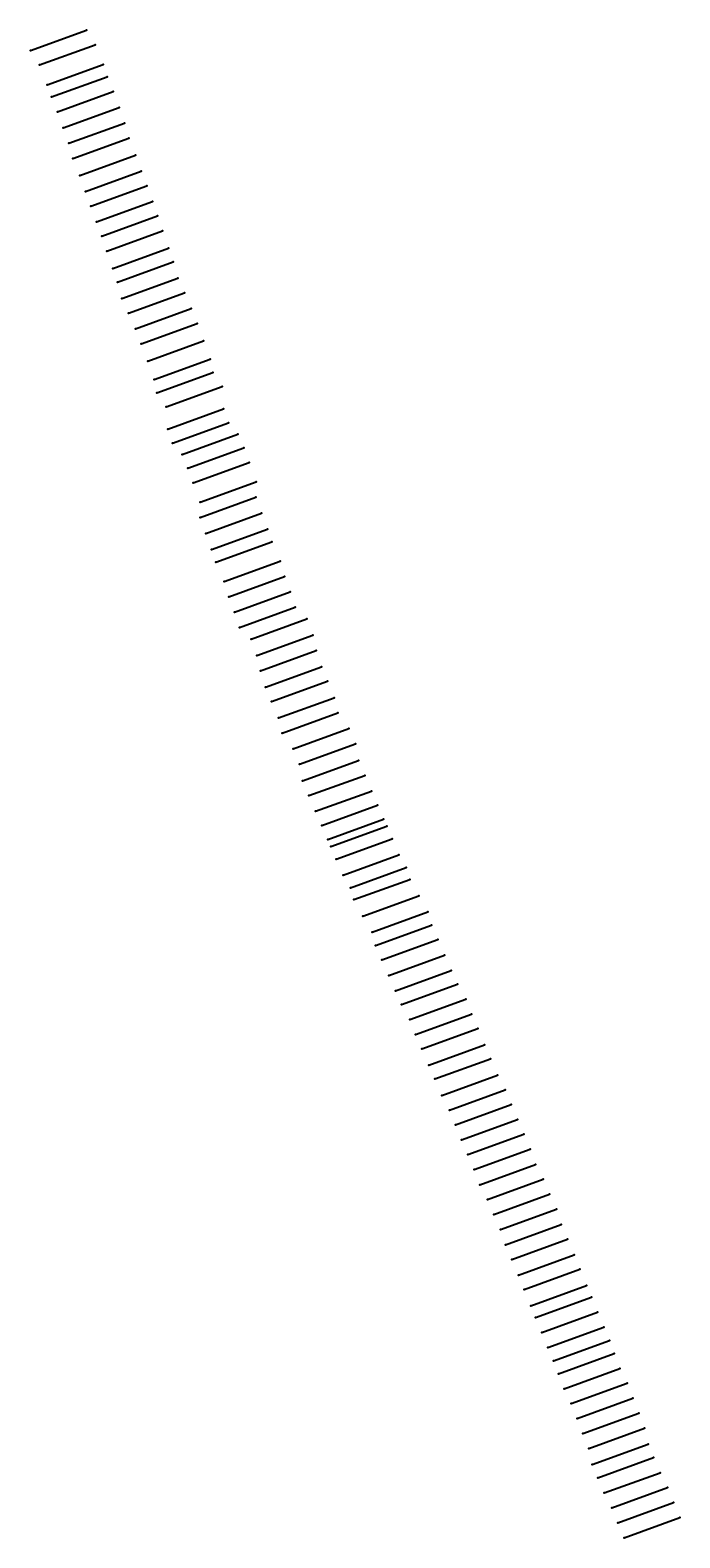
# Model space of a CAD drawing. Extents: x 588202 to 626478, y 1852529 to 1941371.
import ezdxf

# ---------------------------------------------------------------- set-up
doc = ezdxf.new("R2010")
doc.units = 0

msp = doc.modelspace()

# ---------------------------------------------------------------- linework, layer by layer
at = {"layer": 'LAYER001', "color": 1}
for p in [(588231, 1940174), (588744, 1939318), (589209, 1938151), (589454, 1937433), (589808, 1936555), (590149, 1935610), (590478, 1934703), (590717, 1933814), (591120, 1932803), (591461, 1931873), (591781, 1931000), (592114, 1930082), (592415, 1929234), (592715, 1928354), (593068, 1927335), (593339, 1926513), (593606, 1925556), (594000, 1924696), (594406, 1923776), (594747, 1922889), (595133, 1921868), (595512, 1920788), (595671, 1919994), (596218, 1919175), (596311, 1917860), (596596, 1917034), (597155, 1916373), (597498, 1915568), (597812, 1914695), (598224, 1913559), (598217, 1912658), (598544, 1911713), (598889, 1910777), (599147, 1910026), (599635, 1908875), (599903, 1907978), (600235, 1907075), (600526, 1906169), (601217, 1905479), (601558, 1904514), (601772, 1903610), (602070, 1902657), (602427, 1901811), (602828, 1900840), (603044, 1899945), (603697, 1899026), (604074, 1898112), (604252, 1897132), (604627, 1896263), (605022, 1895340), (605386, 1894497), (605738, 1893680), (605925, 1893271), (606236, 1892529), (606641, 1891585), (607067, 1890827), (607280, 1890135), (607802, 1889160), (608342, 1888221), (608557, 1887433), (608923, 1886582), (609329, 1885673), (609721, 1884759), (610080, 1883955), (610576, 1883070), (610905, 1882195), (611278, 1881354), (611681, 1880383), (612040, 1879568), (612452, 1878594), (612900, 1877736), (613259, 1876867), (613623, 1875986), (613993, 1875114), (614361, 1874243), (614693, 1873337), (615139, 1872470), (615517, 1871577), (615920, 1870705), (616198, 1869802), (616574, 1868930), (616963, 1868004), (617305, 1867167), (617696, 1866196), (617978, 1865523), (618347, 1864631), (618701, 1863754), (619041, 1862955), (619322, 1862202), (619660, 1861309), (620076, 1860446), (620424, 1859563), (620770, 1858673), (621108, 1857787), (621318, 1856861), (621640, 1856062), (622027, 1855172), (622468, 1854296), (622824, 1853413), (623189, 1852534)]:
    msp.add_point(p, dxfattribs=at)
at = {"layer": 'LAYER003', "color": 1, "linetype": 'CONTINUOUS'}
for p, q in [((588231, 1940174), (591520, 1941371)), ((588744, 1939318), (592033, 1940515)), ((589209, 1938151), (592498, 1939348)), ((589454, 1937433), (592743, 1938630)), ((589808, 1936555), (593097, 1937752)), ((590149, 1935610), (593438, 1936807)), ((590478, 1934703), (593767, 1935900)), ((590717, 1933814), (594006, 1935012)), ((591120, 1932803), (594408, 1934001)), ((591461, 1931873), (594750, 1933070)), ((591781, 1931000), (595070, 1932197)), ((592114, 1930082), (595403, 1931279)), ((592415, 1929234), (595703, 1930431)), ((592715, 1928354), (596004, 1929551)), ((593068, 1927335), (596357, 1928533)), ((593339, 1926513), (596628, 1927710)), ((593606, 1925556), (596895, 1926753)), ((594000, 1924696), (597289, 1925893)), ((594406, 1923776), (597695, 1924973)), ((594747, 1922889), (598036, 1924086)), ((595133, 1921868), (598422, 1923065)), ((595512, 1920788), (598800, 1921985)), ((595671, 1919994), (598960, 1921191)), ((596218, 1919175), (599507, 1920372)), ((596311, 1917860), (599599, 1919058)), ((596596, 1917034), (599885, 1918231)), ((597155, 1916373), (600444, 1917570)), ((597498, 1915568), (600787, 1916765)), ((597812, 1914695), (601101, 1915892)), ((598224, 1913559), (601513, 1914756)), ((598217, 1912658), (601506, 1913855)), ((598544, 1911713), (601833, 1912910)), ((598889, 1910777), (602178, 1911974)), ((599147, 1910026), (602436, 1911223)), ((599635, 1908875), (602923, 1910072)), ((599903, 1907978), (603192, 1909176)), ((600235, 1907075), (603524, 1908272)), ((600526, 1906169), (603815, 1907366)), ((601217, 1905479), (604506, 1906676)), ((601558, 1904514), (604847, 1905711)), ((601772, 1903610), (605061, 1904807)), ((602070, 1902657), (605358, 1903854)), ((602427, 1901811), (605716, 1903008)), ((602828, 1900840), (606117, 1902037)), ((603044, 1899945), (606332, 1901142)), ((603697, 1899026), (606986, 1900224)), ((604074, 1898112), (607363, 1899309)), ((604252, 1897132), (607541, 1898329)), ((604627, 1896263), (607916, 1897460)), ((605022, 1895340), (608311, 1896537)), ((605386, 1894497), (608674, 1895694)), ((605738, 1893680), (609027, 1894877)), ((605925, 1893271), (609214, 1894469)), ((606236, 1892529), (609525, 1893726)), ((606641, 1891585), (609930, 1892782)), ((607067, 1890827), (610356, 1892024)), ((607280, 1890135), (610569, 1891332)), ((607802, 1889160), (611091, 1890358)), ((608342, 1888221), (611631, 1889418)), ((608557, 1887433), (611846, 1888630)), ((608923, 1886582), (612212, 1887779)), ((609329, 1885673), (612618, 1886870)), ((609721, 1884759), (613010, 1885957)), ((610080, 1883955), (613369, 1885152)), ((610576, 1883070), (613865, 1884268)), ((610905, 1882195), (614194, 1883392)), ((611278, 1881354), (614567, 1882551)), ((611681, 1880383), (614970, 1881580)), ((612040, 1879568), (615329, 1880765)), ((612452, 1878594), (615740, 1879791)), ((612900, 1877736), (616189, 1878933)), ((613259, 1876867), (616548, 1878064)), ((613623, 1875986), (616912, 1877183)), ((613993, 1875114), (617282, 1876311)), ((614361, 1874243), (617650, 1875440)), ((614693, 1873337), (617982, 1874534)), ((615139, 1872470), (618428, 1873667)), ((615517, 1871577), (618806, 1872774)), ((615920, 1870705), (619209, 1871902)), ((616198, 1869802), (619487, 1870999)), ((616574, 1868930), (619863, 1870127)), ((616963, 1868004), (620252, 1869201)), ((617305, 1867167), (620594, 1868364)), ((617696, 1866196), (620985, 1867393)), ((617978, 1865523), (621267, 1866720)), ((618347, 1864631), (621636, 1865828)), ((618701, 1863754), (621990, 1864951)), ((619041, 1862955), (622330, 1864153)), ((619322, 1862202), (622611, 1863399)), ((619660, 1861309), (622949, 1862506)), ((620076, 1860446), (623365, 1861643)), ((620424, 1859563), (623713, 1860760)), ((620770, 1858673), (624059, 1859870)), ((621108, 1857787), (624397, 1858984)), ((621318, 1856861), (624607, 1858058)), ((621640, 1856062), (624929, 1857259)), ((622027, 1855172), (625316, 1856369)), ((622468, 1854296), (625757, 1855493)), ((622824, 1853413), (626113, 1854610)), ((623189, 1852534), (626478, 1853731))]:
    msp.add_line(p, q, dxfattribs=at)
at = {"layer": 'LAYER003', "color": 1}
for p in [(591520, 1941371), (592033, 1940515), (588744, 1939318), (592498, 1939348), (592743, 1938630), (589209, 1938151), (593097, 1937752), (589454, 1937433), (593438, 1936807), (589808, 1936555), (593767, 1935900), (590149, 1935610), (594006, 1935012), (590478, 1934703), (590717, 1933814), (594408, 1934001), (591120, 1932803), (594750, 1933070), (591461, 1931873), (595070, 1932197), (591781, 1931000), (595403, 1931279), (592114, 1930082), (595703, 1930431), (592415, 1929234), (596004, 1929551), (592715, 1928354), (596357, 1928533), (593068, 1927335), (596628, 1927710), (593339, 1926513), (596895, 1926753), (593606, 1925556), (597289, 1925893), (594000, 1924696), (597695, 1924973), (594406, 1923776), (598036, 1924086), (594747, 1922889), (598422, 1923065), (595133, 1921868), (598800, 1921985), (595512, 1920788), (598960, 1921191), (595671, 1919994), (599507, 1920372), (596218, 1919175), (599599, 1919058), (599885, 1918231), (596311, 1917860), (600444, 1917570), (596596, 1917034), (597155, 1916373), (600787, 1916765), (597498, 1915568), (601101, 1915892), (597812, 1914695), (601513, 1914756), (601506, 1913855), (598224, 1913559), (601833, 1912910), (598217, 1912658), (602178, 1911974), (598544, 1911713), (602436, 1911223), (598889, 1910777), (599147, 1910026), (602923, 1910072), (599635, 1908875), (603192, 1909176), (599903, 1907978), (603524, 1908272), (600235, 1907075), (603815, 1907366), (604506, 1906676), (600526, 1906169), (604847, 1905711), (601217, 1905479), (605061, 1904807), (601558, 1904514), (601772, 1903610), (605358, 1903854), (605716, 1903008), (602070, 1902657), (602427, 1901811), (606117, 1902037), (602828, 1900840), (606332, 1901142), (603044, 1899945), (606986, 1900224), (603697, 1899026), (607363, 1899309), (604074, 1898112), (607541, 1898329), (604252, 1897132), (607916, 1897460), (604627, 1896263), (608311, 1896537), (605022, 1895340), (608674, 1895694), (605386, 1894497), (609027, 1894877), (609214, 1894469), (605738, 1893680), (605925, 1893271), (609525, 1893726), (606236, 1892529), (609930, 1892782), (606641, 1891585), (610356, 1892024), (607067, 1890827), (610569, 1891332), (607280, 1890135), (611091, 1890358), (607802, 1889160), (611631, 1889418), (608342, 1888221), (611846, 1888630), (608557, 1887433), (612212, 1887779), (608923, 1886582), (612618, 1886870), (609329, 1885673), (613010, 1885957), (609721, 1884759), (613369, 1885152), (610080, 1883955), (613865, 1884268), (610576, 1883070), (614194, 1883392), (610905, 1882195), (614567, 1882551), (611278, 1881354), (614970, 1881580), (611681, 1880383), (615329, 1880765), (612040, 1879568), (615740, 1879791), (612452, 1878594), (616189, 1878933), (612900, 1877736), (616548, 1878064), (613259, 1876867), (616912, 1877183), (613623, 1875986), (617282, 1876311), (613993, 1875114), (617650, 1875440), (614361, 1874243), (617982, 1874534), (614693, 1873337), (618428, 1873667), (615139, 1872470), (618806, 1872774), (619209, 1871902), (615517, 1871577), (615920, 1870705), (619487, 1870999), (619863, 1870127), (616198, 1869802), (616574, 1868930), (620252, 1869201), (620594, 1868364), (616963, 1868004), (617305, 1867167), (620985, 1867393), (621267, 1866720), (617696, 1866196), (621636, 1865828), (617978, 1865523), (621990, 1864951), (618347, 1864631), (622330, 1864153), (618701, 1863754), (622611, 1863399), (619041, 1862955), (619322, 1862202), (622949, 1862506), (619660, 1861309), (623365, 1861643), (620076, 1860446), (623713, 1860760), (620424, 1859563), (624059, 1859870), (620770, 1858673), (624397, 1858984), (621108, 1857787), (624607, 1858058), (621318, 1856861), (624929, 1857259), (621640, 1856062), (625316, 1856369), (622027, 1855172), (625757, 1855493), (622468, 1854296), (626113, 1854610), (622824, 1853413), (626478, 1853731), (623189, 1852534)]:
    msp.add_point(p, dxfattribs=at)

# ---------------------------------------------------------------- texts
at = {"layer": 'LAYER002', "color": 1}
for s, p in [('R00186', (588201, 1940169)), ('R00272', (588714, 1939313)), ('R00399', (589179, 1938146)), ('R00472', (589424, 1937428)), ('R00500', (589778, 1936550)), ('R00672', (590119, 1935605)), ('R00772', (590448, 1934698)), ('R00872', (590687, 1933809)), ('R00972', (591090, 1932798)), ('R01072', (591431, 1931868)), ('R01172', (591751, 1930995)), ('R01272', (592084, 1930077)), ('R01372', (592385, 1929229)), ('R01472', (592685, 1928349)), ('R01572', (593038, 1927330)), ('R01672', (593309, 1926508)), ('R01772', (593576, 1925551)), ('R01872', (593970, 1924691)), ('R01972', (594376, 1923771)), ('R02099', (594717, 1922884)), ('R02172', (595103, 1921863)), ('R02299', (595481, 1920783)), ('R02372', (595641, 1919989)), ('R02400', (596188, 1919170)), ('R02572', (596281, 1917855)), ('R02672', (596566, 1917029)), ('R02700', (597125, 1916368)), ('R02800', (597468, 1915563)), ('R02900', (597782, 1914690)), ('R03000', (598194, 1913554)), ('R03172', (598187, 1912653)), ('R03299', (598514, 1911708)), ('R03399', (598859, 1910772)), ('R03499', (599117, 1910021)), ('R03572', (599605, 1908870)), ('R03672', (599873, 1907973)), ('R03799', (600205, 1907070)), ('R03872', (600496, 1906164)), ('R03972', (601187, 1905474)), ('R04072', (601528, 1904509)), ('R04199', (601742, 1903605)), ('R04272', (602039, 1902652)), ('R04372', (602397, 1901806)), ('T04477', (602798, 1900835)), ('R04572', (603014, 1899940)), ('R04600', (603667, 1899021)), ('R04700', (604044, 1898107)), ('R04872', (604222, 1897127)), ('R04972', (604597, 1896258)), ('R05072', (604992, 1895335)), ('R05172', (605356, 1894492)), ('R05272', (605708, 1893675)), ('R05300', (605895, 1893266)), ('R05472', (606206, 1892524)), ('R05500', (606611, 1891580)), ('R05672', (607037, 1890822)), ('R05700', (607250, 1890130)), ('R05872', (607772, 1889155)), ('R05900', (608312, 1888215)), ('R06086', (608527, 1887428)), ('R06172', (608893, 1886576)), ('T06277', (609299, 1885668)), ('T06377', (609691, 1884754)), ('R06486', (610050, 1883950)), ('R06572', (610546, 1883065)), ('R06699', (610875, 1882190)), ('R06799', (611248, 1881349)), ('R06872', (611651, 1880378)), ('R06900', (612010, 1879563)), ('R07072', (612422, 1878589)), ('R07172', (612870, 1877731)), ('R07272', (613229, 1876862)), ('R07372', (613593, 1875981)), ('R07472', (613963, 1875109)), ('R07572', (614331, 1874238)), ('R07672', (614663, 1873332)), ('T07777', (615109, 1872464)), ('R07872', (615487, 1871572)), ('R07972', (615890, 1870700)), ('R08086', (616168, 1869797)), ('R08100', (616544, 1868925)), ('R08277', (616933, 1867998)), ('R08300', (617275, 1867162)), ('R08400', (617666, 1866191)), ('R08599', (617948, 1865518)), ('R08686', (618317, 1864626)), ('R08772', (618671, 1863749)), ('R08800', (619011, 1862950)), ('R08900', (619292, 1862196)), ('R09000', (619630, 1861304)), ('R09172', (620046, 1860441)), ('R09272', (620394, 1859558)), ('R09372', (620740, 1858668)), ('R09472', (621078, 1857782)), ('R09572', (621288, 1856856)), ('R09672', (621610, 1856057)), ('R09772', (621997, 1855167)), ('R09872', (622438, 1854291)), ('R09900', (622794, 1853408)), ('R10072', (623159, 1852529))]:
    msp.add_text(s, height=5, dxfattribs=at).set_placement(p)
at = {"layer": 'LAYER003', "color": 1}
for p in [(589830, 1940759), (590343, 1939903), (590808, 1938735), (591053, 1938017), (591407, 1937140), (591748, 1936195), (592077, 1935288), (592316, 1934399), (592719, 1933388), (593060, 1932457), (593380, 1931585), (593713, 1930666), (594014, 1929819), (594314, 1928939), (594667, 1927920), (594938, 1927098), (595205, 1926141), (595599, 1925280), (596005, 1924361), (596346, 1923473), (596732, 1922452), (597110, 1921372), (597270, 1920579), (597817, 1919760), (597910, 1918445), (598195, 1917619), (598754, 1916958), (599097, 1916152), (599411, 1915280), (599823, 1914144), (599816, 1913243), (600143, 1912298), (600488, 1911361), (600746, 1910610), (601234, 1909460), (601502, 1908563), (601834, 1907660), (602125, 1906754), (602816, 1906064), (603157, 1905099), (603371, 1904195), (603668, 1903241), (604026, 1902395), (604427, 1901425), (604643, 1900529), (605296, 1899611), (605673, 1898697), (605851, 1897717), (606226, 1896848), (606621, 1895925), (606985, 1895082), (607337, 1894265), (607524, 1893856), (607835, 1893113), (608240, 1892170), (608666, 1891412), (608879, 1890719), (609401, 1889745), (609941, 1888805), (610156, 1888017), (610522, 1887166), (610928, 1886258), (611320, 1885344), (611679, 1884539), (612175, 1883655), (612504, 1882779), (612877, 1881939), (613280, 1880967), (613639, 1880153), (614051, 1879179), (614499, 1878321), (614858, 1877452), (615222, 1876571), (615592, 1875699), (615960, 1874828), (616292, 1873921), (616738, 1873054), (617116, 1872161), (617519, 1871289), (617797, 1870386), (618173, 1869515), (618562, 1868588), (618904, 1867752), (619295, 1866780), (619577, 1866107), (619946, 1865216), (620300, 1864339), (620640, 1863540), (620921, 1862786), (621259, 1861894), (621675, 1861031), (622023, 1860148), (622369, 1859258), (622707, 1858372), (622917, 1857445), (623239, 1856647), (623626, 1855757), (624067, 1854880), (624423, 1853997), (624788, 1853119)]:
    msp.add_text('N70%%D00\'00"E 3500.00', height=5, rotation=20, dxfattribs=at).set_placement(p)

doc.saveas('drawing.dxf')
